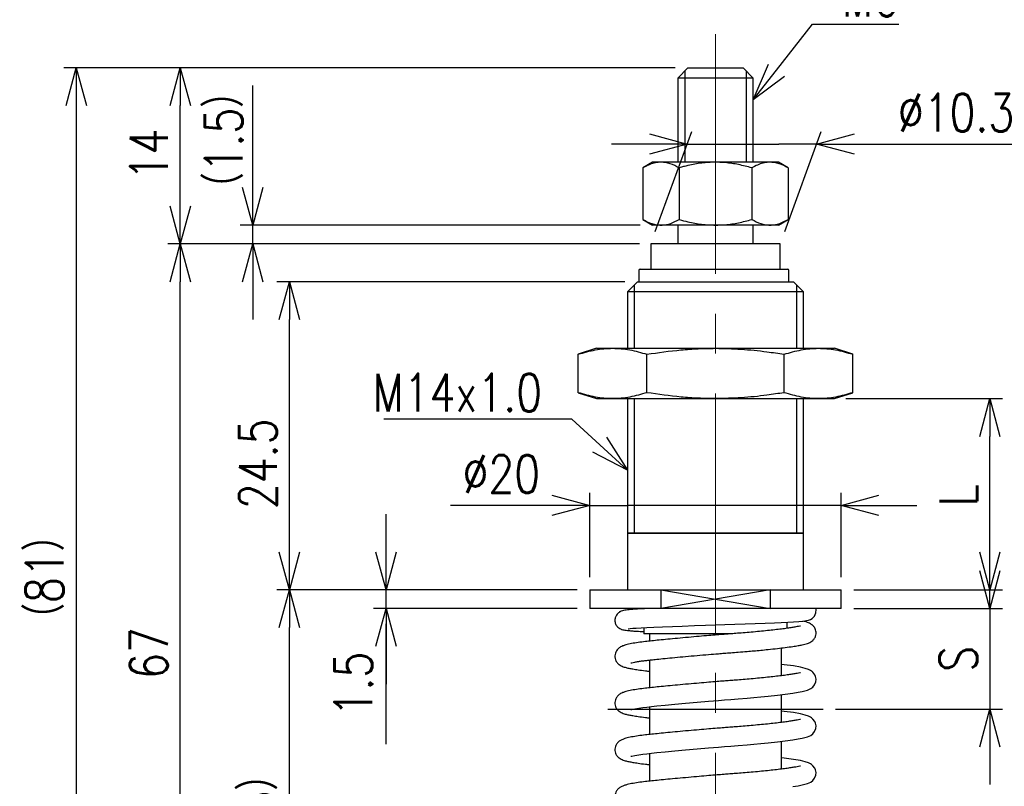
# Model space of a CAD drawing. Header units: millimetres. Extents: x 9 to 199, y 15 to 201.
# Tile 2 of 7: x 42 to 120, y 77 to 138. Entities that reach past the tile are written whole.
import ezdxf
from ezdxf import colors
from ezdxf.entities.mleader import LeaderData, LeaderLine
from ezdxf.math import Vec2, Vec3

# ---------------------------------------------------------------- set-up
doc = ezdxf.new("R2010")
doc.units = ezdxf.units.MM
doc.linetypes.add('CENTER2', pattern=[28.575, 19.05, -3.175, 3.175, -3.175])
doc.layers.get('Defpoints').update_dxf_attribs({"color": 8, "lineweight": 0})
doc.layers.add('02 Center', color=150, linetype='CENTER2', lineweight=15)
doc.styles.add('GT_Dimension', font='simplex.shx', dxfattribs={"width": 0.8, "bigfont": 'bigfont.shx'})
doc.dimstyles.new('GLOBETECH', dxfattribs={"dimscale": 0, "dimtxt": 3, "dimasz": 3, "dimexe": 1, "dimexo": 1, "dimgap": 1, "dimtad": 1, "dimdec": 3, "dimdsep": 46, "dimtxsty": 'GT_Dimension', "dimblk": 'OPEN30', "dimcen": 1, "dimclrd": 256, "dimclre": 256, "dimclrt": 256, "dimazin": 2, "dimtfac": 1, "dimtdec": 3, "dimtmove": 0, "dimatfit": 3, "dimldrblk": 'OPEN30', "dimfxl": 1, "dimtolj": 1, "dimtzin": 0, "dimlwd": -1, "dimlwe": -1, "dimarcsym": 0})
doc.dimstyles.new('GLOBETECH$0', dxfattribs={"dimscale": 0, "dimtxt": 3, "dimasz": 3, "dimexe": 1, "dimexo": 1, "dimgap": 1, "dimtad": 1, "dimdec": 3, "dimdsep": 46, "dimtxsty": 'GT_Dimension', "dimblk": 'OPEN30', "dimcen": 1, "dimclrd": 256, "dimclre": 256, "dimclrt": 256, "dimazin": 2, "dimtfac": 1, "dimtdec": 3, "dimtmove": 0, "dimatfit": 3, "dimldrblk": 'OPEN30', "dimfxl": 1, "dimtolj": 1, "dimtzin": 0, "dimlwd": -1, "dimlwe": -1, "dimarcsym": 0})
doc.dimstyles.new('GT_DIMSTYLE$0', dxfattribs={"dimscale": 0, "dimtxt": 3, "dimasz": 3, "dimexe": 1, "dimexo": 1, "dimgap": 1, "dimtad": 1, "dimdec": 3, "dimdsep": 46, "dimtxsty": 'GT_Dimension', "dimblk": 'OPEN30', "dimcen": -5, "dimclrd": 256, "dimclre": 256, "dimclrt": 256, "dimazin": 2, "dimtfac": 1, "dimtdec": 3, "dimtmove": 0, "dimatfit": 3, "dimldrblk": 'OPEN30', "dimfxl": 1, "dimtolj": 1, "dimtzin": 0, "dimlwd": -1, "dimlwe": -1, "dimarcsym": 0})

# ---------------------------------------------------------------- blocks, each defined once
blk = doc.blocks.new('_Open30')
at = {"color": 0, "linetype": 'ByBlock', "lineweight": -2}
for p, q in [((-1, 0.268), (0, 0)), ((0, 0), (-1, -0.268)), ((0, 0), (-1, 0))]:
    blk.add_line(p, q, dxfattribs=at)
blk = doc.blocks.new('*D4')
at = {"transparency": 16777216}
for p, q in [((60.25, 124.266), (60.25, 127.266)), ((91.047, 121.266), (59.25, 121.266)), ((60.25, 119.766), (60.25, 121.266)), ((90.847, 119.766), (59.25, 119.766)), ((60.25, 116.766), (60.25, 113.766))]:
    blk.add_line(p, q, dxfattribs=at)
at = {"layer": 'Defpoints', "color": 0, "transparency": 16777216}
for p in [(60.25, 121.266), (92.047, 121.266), (91.847, 119.766)]:
    blk.add_point(p, dxfattribs=at)
at = {"transparency": 16777216, "xscale": 3, "yscale": 3, "zscale": 3}
for p, rotation in [((60.25, 121.266), 270), ((60.25, 119.766), 90)]:
    blk.add_blockref('_Open30', p, dxfattribs=dict(at, rotation=rotation))
at = {"transparency": 16777216, "insert": (56.439, 128.03), "char_height": 3, "attachment_point": 2, "rotation": 90, "style": 'GT_Dimension'}
blk.add_mtext('\\A1;（1.5）', dxfattribs=at)
blk = doc.blocks.new('*D8')
at = {"transparency": 16777216}
for p, q in [((86.047, 92.266), (62.165, 92.266)), ((63.165, 55.766), (63.165, 89.266)), ((86.797, 52.766), (62.165, 52.766))]:
    blk.add_line(p, q, dxfattribs=at)
at = {"layer": 'Defpoints', "color": 0, "transparency": 16777216}
for p in [(63.165, 92.266), (87.047, 92.266), (87.797, 52.766)]:
    blk.add_point(p, dxfattribs=at)
at = {"transparency": 16777216, "xscale": 3, "yscale": 3, "zscale": 3}
for p, rotation in [((63.165, 92.266), 90), ((63.165, 52.766), 270)]:
    blk.add_blockref('_Open30', p, dxfattribs=dict(at, rotation=rotation))
at = {"transparency": 16777216, "insert": (59.165, 72.686), "char_height": 3, "attachment_point": 2, "rotation": 90, "style": 'GT_Dimension'}
blk.add_mtext('\\A1;（39.5）', dxfattribs=at)
blk = doc.blocks.new('*D9')
at = {"transparency": 16777216}
for p, q in [((70.856, 95.266), (70.856, 98.266)), ((86.047, 92.266), (69.856, 92.266)), ((70.856, 90.766), (70.856, 92.266)), ((86.047, 90.766), (69.856, 90.766)), ((70.856, 87.766), (70.856, 84.766))]:
    blk.add_line(p, q, dxfattribs=at)
at = {"layer": 'Defpoints', "color": 0, "transparency": 16777216}
for p in [(70.856, 92.266), (87.047, 92.266), (87.047, 90.766)]:
    blk.add_point(p, dxfattribs=at)
at = {"transparency": 16777216, "xscale": 3, "yscale": 3, "zscale": 3}
for p, rotation in [((70.856, 92.266), 270), ((70.856, 90.766), 90)]:
    blk.add_blockref('_Open30', p, dxfattribs=dict(at, rotation=rotation))
at = {"transparency": 16777216, "insert": (66.753, 84.766), "char_height": 3, "attachment_point": 2, "rotation": 90, "style": 'GT_Dimension'}
blk.add_mtext('\\A1;1.5', dxfattribs=at)
blk = doc.blocks.new('*D10')
at = {"transparency": 16777216}
for p, q in [((90.847, 119.766), (53.493, 119.766)), ((54.493, 55.766), (54.493, 116.766)), ((86.797, 52.766), (53.493, 52.766))]:
    blk.add_line(p, q, dxfattribs=at)
at = {"layer": 'Defpoints', "color": 0, "transparency": 16777216}
for p in [(54.493, 119.766), (91.847, 119.766), (87.797, 52.766)]:
    blk.add_point(p, dxfattribs=at)
at = {"transparency": 16777216, "xscale": 3, "yscale": 3, "zscale": 3}
for p, rotation in [((54.493, 119.766), 90), ((54.493, 52.766), 270)]:
    blk.add_blockref('_Open30', p, dxfattribs=dict(at, rotation=rotation))
at = {"transparency": 16777216, "insert": (50.493, 87.225), "char_height": 3, "attachment_point": 2, "rotation": 90, "style": 'GT_Dimension'}
blk.add_mtext('\\A1;67', dxfattribs=at)
blk = doc.blocks.new('*D11')
at = {"transparency": 16777216}
for p, q in [((87.047, 93.266), (87.047, 99.971)), ((107.047, 93.266), (107.047, 99.971)), ((87.047, 98.971), (75.99, 98.971)), ((84.047, 98.971), (81.047, 98.971)), ((87.047, 98.971), (90.047, 98.971)), ((104.047, 98.971), (90.047, 98.971)), ((107.047, 98.971), (104.047, 98.971)), ((110.047, 98.971), (113.047, 98.971))]:
    blk.add_line(p, q, dxfattribs=at)
at = {"layer": 'Defpoints', "color": 0, "transparency": 16777216}
for p in [(107.047, 98.971), (87.047, 92.266), (107.047, 92.266)]:
    blk.add_point(p, dxfattribs=at)
at = {"transparency": 16777216, "xscale": 3, "yscale": 3, "zscale": 3}
blk.add_blockref('_Open30', (87.047, 98.971), dxfattribs=at)
at = {"transparency": 16777216, "xscale": 3, "yscale": 3, "zscale": 3, "rotation": 180}
blk.add_blockref('_Open30', (107.047, 98.971), dxfattribs=at)
at = {"transparency": 16777216, "insert": (80.019, 102.971), "char_height": 3, "attachment_point": 2, "style": 'GT_Dimension'}
blk.add_mtext('\\A1;%%c20', dxfattribs=at)
blk = doc.blocks.new('*D12')
at = {"transparency": 16777216}
for p, q in [((89.847, 116.766), (62.165, 116.766)), ((63.165, 95.266), (63.165, 113.766)), ((86.047, 92.266), (62.165, 92.266))]:
    blk.add_line(p, q, dxfattribs=at)
at = {"layer": 'Defpoints', "color": 0, "transparency": 16777216}
for p in [(63.165, 116.766), (90.847, 116.766), (87.047, 92.266)]:
    blk.add_point(p, dxfattribs=at)
at = {"transparency": 16777216, "xscale": 3, "yscale": 3, "zscale": 3}
for p, rotation in [((63.165, 116.766), 90), ((63.165, 92.266), 270)]:
    blk.add_blockref('_Open30', p, dxfattribs=dict(at, rotation=rotation))
at = {"transparency": 16777216, "insert": (59.165, 102.279), "char_height": 3, "attachment_point": 2, "rotation": 90, "style": 'GT_Dimension'}
blk.add_mtext('\\A1;24.5', dxfattribs=at)
blk = doc.blocks.new('*D13')
at = {"transparency": 16777216}
for p, q in [((93.147, 133.766), (53.493, 133.766)), ((54.493, 122.766), (54.493, 130.766)), ((90.997, 119.766), (53.493, 119.766))]:
    blk.add_line(p, q, dxfattribs=at)
at = {"layer": 'Defpoints', "color": 0, "transparency": 16777216}
for p in [(54.493, 133.766), (94.147, 133.766), (91.997, 119.766)]:
    blk.add_point(p, dxfattribs=at)
at = {"transparency": 16777216, "xscale": 3, "yscale": 3, "zscale": 3}
for p, rotation in [((54.493, 133.766), 90), ((54.493, 119.766), 270)]:
    blk.add_blockref('_Open30', p, dxfattribs=dict(at, rotation=rotation))
at = {"transparency": 16777216, "insert": (50.493, 126.878), "char_height": 3, "attachment_point": 2, "rotation": 90, "style": 'GT_Dimension'}
blk.add_mtext('\\A1;14', dxfattribs=at)
blk = doc.blocks.new('*D19')
at = {"transparency": 16777216}
for p, q in [((92.261, 120.766), (95.153, 128.71)), ((102.561, 120.766), (105.453, 128.71)), ((91.789, 127.71), (88.789, 127.71)), ((94.789, 127.71), (97.789, 127.71)), ((97.789, 127.71), (102.089, 127.71)), ((105.089, 127.71), (102.089, 127.71)), ((105.089, 127.71), (121.685, 127.71)), ((108.089, 127.71), (111.089, 127.71))]:
    blk.add_line(p, q, dxfattribs=at)
at = {"layer": 'Defpoints', "color": 0, "transparency": 16777216}
for p in [(105.089, 127.71), (91.897, 119.766), (102.197, 119.766)]:
    blk.add_point(p, dxfattribs=at)
at = {"transparency": 16777216, "xscale": 3, "yscale": 3, "zscale": 3}
blk.add_blockref('_Open30', (94.789, 127.71), dxfattribs=at)
at = {"transparency": 16777216, "xscale": 3, "yscale": 3, "zscale": 3, "rotation": 180}
blk.add_blockref('_Open30', (105.089, 127.71), dxfattribs=at)
at = {"transparency": 16777216, "insert": (116.171, 130.21), "char_height": 3, "attachment_point": 5, "style": 'GT_Dimension'}
blk.add_mtext('\\A1;%%c10.3', dxfattribs=at)
blk = doc.blocks.new('*D20')
at = {"transparency": 16777216}
for p, q in [((93.847, 133.766), (45.226, 133.766)), ((46.226, 130.766), (46.226, 55.766)), ((86.797, 52.766), (45.226, 52.766))]:
    blk.add_line(p, q, dxfattribs=at)
at = {"layer": 'Defpoints', "color": 0, "transparency": 16777216}
for p in [(94.847, 133.766), (46.226, 52.766), (87.797, 52.766)]:
    blk.add_point(p, dxfattribs=at)
at = {"transparency": 16777216, "xscale": 3, "yscale": 3, "zscale": 3}
for p, rotation in [((46.226, 133.766), 90), ((46.226, 52.766), 270)]:
    blk.add_blockref('_Open30', p, dxfattribs=dict(at, rotation=rotation))
at = {"transparency": 16777216, "insert": (43.726, 93.266), "char_height": 3, "attachment_point": 5, "rotation": 90, "style": 'GT_Dimension'}
blk.add_mtext('\\A1;（81）', dxfattribs=at)
blk = doc.blocks.new('*D21')
at = {"transparency": 16777216}
for p, q in [((118.862, 93.766), (118.862, 96.766)), ((108.047, 90.766), (119.862, 90.766)), ((118.862, 90.766), (118.862, 82.766)), ((106.598, 82.766), (119.862, 82.766)), ((118.862, 79.766), (118.862, 76.766))]:
    blk.add_line(p, q, dxfattribs=at)
at = {"layer": 'Defpoints', "color": 0, "transparency": 16777216}
for p in [(107.047, 90.766), (105.598, 82.766), (118.862, 82.766)]:
    blk.add_point(p, dxfattribs=at)
at = {"transparency": 16777216, "xscale": 3, "yscale": 3, "zscale": 3}
for p, rotation in [((118.862, 90.766), 270), ((118.862, 82.766), 90)]:
    blk.add_blockref('_Open30', p, dxfattribs=dict(at, rotation=rotation))
at = {"transparency": 16777216, "insert": (114.862, 86.766), "char_height": 3, "attachment_point": 2, "rotation": 90, "style": 'GT_Dimension'}
blk.add_mtext('\\A1;S', dxfattribs=at)
blk = doc.blocks.new('*D22')
at = {"transparency": 16777216}
for p, q in [((107.408, 107.466), (119.862, 107.466)), ((118.862, 95.266), (118.862, 104.466)), ((108.047, 92.266), (119.862, 92.266))]:
    blk.add_line(p, q, dxfattribs=at)
at = {"layer": 'Defpoints', "color": 0, "transparency": 16777216}
for p in [(106.408, 107.466), (118.862, 107.466), (107.047, 92.266)]:
    blk.add_point(p, dxfattribs=at)
at = {"transparency": 16777216, "xscale": 3, "yscale": 3, "zscale": 3}
for p, rotation in [((118.862, 107.466), 90), ((118.862, 92.266), 270)]:
    blk.add_blockref('_Open30', p, dxfattribs=dict(at, rotation=rotation))
at = {"transparency": 16777216, "insert": (114.862, 99.773), "char_height": 3, "attachment_point": 2, "rotation": 90, "style": 'GT_Dimension'}
blk.add_mtext('\\A1;L', dxfattribs=at)

msp = doc.modelspace()

# ---------------------------------------------------------------- linework, layer by layer
for p, q in [((94.8472, 133.7659), (94.0472, 132.9659)), ((94.6017, 133.5204), (94.6017, 126.2659)), ((94.8472, 133.7659), (99.2472, 133.7659)), ((100.0472, 132.9659), (99.2472, 133.7659)), ((99.4927, 133.5204), (99.4927, 126.2659)), ((60.2498, 122.1567), (60.2498, 132.375)), ((94.0472, 132.9659), (94.0472, 126.2659)), ((100.0472, 132.9659), (94.0472, 132.9659)), ((100.0472, 126.2659), (100.0472, 132.9659)), ((92.0472, 126.2659), (91.2737, 125.8193)), ((92.7171, 126.2659), (92.0472, 126.2659)), ((97.0472, 126.2659), (92.7171, 126.2659)), ((101.3774, 126.2659), (97.0472, 126.2659)), ((102.0472, 126.2659), (101.3774, 126.2659)), ((102.8207, 125.8193), (102.0472, 126.2659)), ((91.2737, 125.8193), (91.2737, 121.7124)), ((94.1605, 125.8193), (94.1605, 121.7124)), ((99.934, 125.8193), (99.934, 121.7124)), ((102.8207, 125.8193), (102.8207, 121.7124)), ((91.2737, 121.7124), (92.0472, 121.2659)), ((102.0472, 121.2659), (102.8207, 121.7124)), ((92.7171, 121.2659), (92.0472, 121.2659)), ((97.0472, 121.2659), (92.7171, 121.2659)), ((94.0472, 121.2659), (94.0472, 119.7659)), ((101.3774, 121.2659), (97.0472, 121.2659)), ((100.0472, 119.7659), (100.0472, 121.2659)), ((102.0472, 121.2659), (101.3774, 121.2659)), ((91.8972, 119.7659), (91.8972, 117.7659)), ((102.1972, 119.7659), (91.8972, 119.7659)), ((102.1972, 117.7659), (102.1972, 119.7659)), ((90.9472, 117.6659), (90.9472, 116.7659)), ((91.0472, 117.7659), (102.7892, 117.7659)), ((102.8892, 116.7659), (102.8892, 117.6659)), ((90.8472, 116.7659), (90.0472, 115.9659)), ((90.8472, 116.7659), (103.2472, 116.7659)), ((104.0472, 115.9659), (103.2472, 116.7659)), ((90.0472, 115.9659), (90.0472, 111.4659)), ((104.0472, 115.9659), (90.0472, 115.9659)), ((90.5887, 116.5074), (90.5887, 111.4659)), ((103.5057, 111.4659), (103.5057, 116.5074)), ((104.0472, 111.4659), (104.0472, 115.9659)), ((87.5972, 111.4659), (86.1353, 110.9943)), ((87.5972, 111.4659), (88.8633, 111.4659)), ((88.8633, 111.4659), (97.0472, 111.4659)), ((97.0472, 111.4659), (105.2312, 111.4659)), ((105.2312, 111.4659), (106.4972, 111.4659)), ((107.9592, 110.9943), (106.4972, 111.4659)), ((86.1353, 107.9374), (86.1353, 110.9943)), ((91.5913, 107.9374), (91.5913, 110.9943)), ((102.5032, 107.9374), (102.5032, 110.9943)), ((107.9592, 107.9374), (107.9592, 110.9943)), ((86.1353, 107.9374), (87.5972, 107.4659)), ((87.5972, 107.4659), (88.8633, 107.4659)), ((88.8633, 107.4659), (97.0472, 107.4659)), ((90.0472, 107.4659), (90.0472, 92.2659)), ((90.5887, 107.4659), (90.5887, 96.7659)), ((97.0472, 107.4659), (105.2312, 107.4659)), ((103.5057, 96.7659), (103.5057, 107.4659)), ((104.0472, 92.2659), (104.0472, 107.4659)), ((105.2312, 107.4659), (106.4972, 107.4659)), ((106.4972, 107.4659), (107.9592, 107.9374)), ((90.0472, 96.7659), (104.0472, 96.7659)), ((104.0032, 96.7659), (90.0472, 96.7659)), ((97.0472, 96.7659), (97.4375, 96.7659)), ((104.0472, 96.7659), (104.0032, 96.7659)), ((87.0472, 92.2659), (87.0472, 90.7659)), ((87.0472, 92.2659), (92.6883, 92.2659)), ((92.6883, 92.2659), (92.6883, 90.7659)), ((92.6883, 92.2659), (101.4061, 92.2659)), ((92.6883, 92.2659), (101.4061, 90.7659)), ((101.4061, 92.2659), (92.6883, 90.7659)), ((101.4061, 92.2659), (101.4061, 90.7659)), ((101.4061, 92.2659), (107.0472, 92.2659)), ((107.0472, 90.7659), (107.0472, 92.2659)), ((92.6883, 90.7659), (87.0472, 90.7659)), ((101.4061, 90.7659), (92.6883, 90.7659)), ((107.0472, 90.7659), (101.4061, 90.7659)), ((70.8559, 79.9754), (70.8559, 89.5563)), ((91.3472, 89.2515), (91.3472, 88.7659)), ((102.7472, 89.1992), (102.7472, 89.6861)), ((98.3801, 88.7659), (91.3472, 88.7659)), ((91.7972, 88.7659), (91.7972, 88.1773)), ((102.2972, 85.4262), (102.2972, 87.6347)), ((91.7972, 86.6727), (91.7972, 84.4637)), ((102.2972, 81.7126), (102.2972, 83.9211)), ((91.7972, 82.9591), (91.7972, 80.7501)), ((102.2972, 77.999), (102.2972, 80.2075)), ((91.7972, 79.2456), (91.7972, 77.0366))]:
    msp.add_line(p, q)
at = {"color": 1, "ltscale": 0.2}
msp.add_line((88.4965, 82.7659), (105.598, 82.7659), dxfattribs=at)
at = {"flags": 128}
for points in [[(90.0979, 89.1596), (90.0945, 89.1573), (90.1435, 89.1628), (90.263, 89.1766), (90.4656, 89.1956), (90.7528, 89.2173), (91.1255, 89.2402), (91.5877, 89.2637), (92.1523, 89.2886), (92.8454, 89.3176), (93.6203, 89.3484), (94.3922, 89.3777), (95.3694, 89.4131), (96.2459, 89.4436), (97.0092, 89.4691), (97.7797, 89.494), (98.5756, 89.5188), (99.3957, 89.5452), (100.2063, 89.5738), (100.9853, 89.6039), (101.7282, 89.6357), (102.2723, 89.6613), (102.7889, 89.6882), (103.2607, 89.716), (103.6694, 89.7439), (104.0176, 89.7737), (104.277, 89.8068), (104.4409, 89.8413), (104.6075, 89.9019), (104.7467, 89.9874), (104.9096, 90.157), (105.0265, 90.4163), (105.0391, 90.7029), (105.0171, 90.7715), (105.0171, 90.7715)], [(90.3071, 82.7309), (90.3228, 82.7305), (90.3981, 82.7486), (90.6369, 82.7978), (90.9399, 82.8492), (91.2605, 82.8952), (91.5818, 82.9351), (91.9466, 82.9758), (92.371, 83.0211), (93.0352, 83.0889), (93.8089, 83.1641), (94.6636, 83.2434), (95.5798, 83.3247), (96.4985, 83.4027), (97.2743, 83.466), (97.7515, 83.5038), (98.2558, 83.5428), (98.8575, 83.5888), (99.5654, 83.6463), (100.0909, 83.6921), (100.6508, 83.7439), (101.2246, 83.8007), (101.9784, 83.8825), (102.587, 83.9562), (103.1969, 84.0401), (103.6189, 84.1076), (103.9407, 84.1683), (104.3688, 84.2806), (104.6208, 84.3975), (104.7769, 84.5142), (104.9318, 84.7027), (105.0273, 84.9387), (105.0456, 85.1651), (105.0093, 85.3582), (104.9436, 85.5091), (104.8, 85.6973), (104.7428, 85.7494), (104.6922, 85.7888), (104.5919, 85.8522), (104.4315, 85.9278), (104.1794, 86.0134), (103.7979, 86.1063), (103.2501, 86.2027), (102.5098, 86.2977), (102.5098, 86.2977), (102.2972, 86.3203)], [(90.3071, 79.0173), (90.3228, 79.017), (90.3981, 79.035), (90.6369, 79.0842), (90.9399, 79.1356), (91.2605, 79.1817), (91.5818, 79.2216), (91.9466, 79.2622), (92.371, 79.3075), (93.0352, 79.3753), (93.8089, 79.4505), (94.6636, 79.5298), (95.5798, 79.6111), (96.4985, 79.6891), (97.2743, 79.7524), (97.7515, 79.7902), (98.2558, 79.8292), (98.8575, 79.8752), (99.5654, 79.9328), (100.0909, 79.9785), (100.6508, 80.0303), (101.2246, 80.0872), (101.9784, 80.1689), (102.587, 80.2426), (103.1969, 80.3265), (103.6189, 80.3941), (103.9407, 80.4548), (104.3688, 80.567), (104.6208, 80.6839), (104.7769, 80.8007), (104.9318, 80.9892), (105.0273, 81.2252), (105.0456, 81.4515), (105.0093, 81.6446), (104.9436, 81.7956), (104.8, 81.9837), (104.7428, 82.0358), (104.6922, 82.0752), (104.5919, 82.1387), (104.4315, 82.2142), (104.1794, 82.2998), (103.7979, 82.3927), (103.2501, 82.4891), (102.5098, 82.5841), (102.5098, 82.5841), (102.2972, 82.6067)], [(103.1969, 76.613), (103.6189, 76.6805), (103.9407, 76.7412), (104.3688, 76.8535), (104.6208, 76.9704), (104.7769, 77.0871), (104.9318, 77.2756), (105.0273, 77.5116), (105.0456, 77.7379), (105.0093, 77.9311), (104.9436, 78.082), (104.8, 78.2702), (104.7428, 78.3223), (104.6922, 78.3617), (104.5919, 78.4251), (104.4315, 78.5007), (104.1794, 78.5863), (103.7979, 78.6791), (103.2501, 78.7755), (102.5098, 78.8705), (102.5098, 78.8705), (102.2972, 78.8932)]]:
    msp.add_lwpolyline(points, dxfattribs=at)
for centre, start, end in [((91.0472, 117.6659), 90, 180), ((102.7892, 117.6659), 0, 90)]:
    msp.add_arc(centre, 0.1, start, end)
for points, knots in [([(92.7171, 126.2659), (92.6829, 126.2653), (92.499, 126.2626), (92.2399, 126.222), (91.9438, 126.134), (91.6445, 126.0198), (91.4232, 125.9001), (91.2737, 125.8193)], [0, 0, 0, 0, 0.0700322, 0.37657, 0.530807, 0.6830911, 1, 1, 1, 1]), ([(94.1605, 125.8193), (93.9261, 125.9406), (93.5727, 126.1236), (93.0872, 126.2468), (92.8407, 126.2595), (92.7171, 126.2659)], [0, 0, 0, 0, 0.4952513, 0.7468182, 1, 1, 1, 1]), ([(97.0472, 126.2659), (96.8647, 126.2625), (96.499, 126.2558), (95.9503, 126.2022), (95.4025, 126.1188), (94.9217, 126.0186), (94.5078, 125.9169), (94.2763, 125.8518), (94.1605, 125.8193)], [0, 0, 0, 0, 0.1868028, 0.3743254, 0.5638043, 0.7538257, 0.8768672, 1, 1, 1, 1]), ([(99.934, 125.8193), (99.586, 125.9121), (98.887, 126.0986), (98.0434, 126.219), (97.4279, 126.261), (97.1742, 126.2642), (97.0472, 126.2659)], [0, 0, 0, 0, 0.3685367, 0.74029023, 0.87002419, 1, 1, 1, 1]), ([(101.3774, 126.2659), (101.3432, 126.2653), (101.1593, 126.2626), (100.9002, 126.222), (100.604, 126.134), (100.3048, 126.0198), (100.0835, 125.9001), (99.934, 125.8193)], [0, 0, 0, 0, 0.0700322, 0.37657, 0.530807, 0.6830911, 1, 1, 1, 1]), ([(102.8207, 125.8193), (102.5864, 125.9406), (102.2329, 126.1236), (101.7475, 126.2468), (101.501, 126.2595), (101.3774, 126.2659)], [0, 0, 0, 0, 0.4952513, 0.7468182, 1, 1, 1, 1]), ([(91.2737, 121.7124), (91.5081, 121.5911), (91.8616, 121.4082), (92.347, 121.2849), (92.5935, 121.2722), (92.7171, 121.2659)], [0, 0, 0, 0, 0.4952513, 0.7468182, 1, 1, 1, 1]), ([(92.7171, 121.2659), (92.7513, 121.2664), (93.0104, 121.2704), (93.4989, 121.368), (93.9386, 121.5969), (94.1605, 121.7124)], [0, 0, 0, 0, 0.0700627, 0.5307704, 1, 1, 1, 1]), ([(94.1605, 121.7124), (94.3925, 121.6493), (94.9774, 121.4902), (95.9404, 121.3082), (96.6768, 121.28), (97.0472, 121.2659)], [0, 0, 0, 0, 0.2462341, 0.6207911, 1, 1, 1, 1]), ([(97.0472, 121.2659), (97.3009, 121.2727), (97.9141, 121.2891), (98.8835, 121.434), (99.5826, 121.6193), (99.934, 121.7124)], [0, 0, 0, 0, 0.25966422, 0.62792343, 1, 1, 1, 1]), ([(99.934, 121.7124), (100.1684, 121.5911), (100.5218, 121.4082), (101.0072, 121.2849), (101.2537, 121.2722), (101.3774, 121.2659)], [0, 0, 0, 0, 0.4952513, 0.7468182, 1, 1, 1, 1]), ([(101.3774, 121.2659), (101.4116, 121.2664), (101.6706, 121.2704), (102.1591, 121.368), (102.5989, 121.5969), (102.8207, 121.7124)], [0, 0, 0, 0, 0.0700627, 0.5307704, 1, 1, 1, 1]), ([(86.1353, 110.9943), (86.5862, 111.1243), (87.2637, 111.3196), (88.1757, 111.4464), (88.634, 111.4594), (88.8633, 111.4659)], [0, 0, 0, 0, 0.4984445, 0.748974, 1, 1, 1, 1]), ([(88.8633, 111.4659), (89.0907, 111.4595), (89.546, 111.4467), (90.458, 111.3208), (91.1374, 111.125), (91.5913, 110.9943)], [0, 0, 0, 0, 0.2489028, 0.4983152, 1, 1, 1, 1]), ([(91.5913, 110.9943), (92.4931, 111.1243), (93.8481, 111.3196), (95.6721, 111.4464), (96.5886, 111.4594), (97.0472, 111.4659)], [0, 0, 0, 0, 0.4984445, 0.748974, 1, 1, 1, 1]), ([(97.0472, 111.4659), (97.7292, 111.4517), (99.0961, 111.4232), (100.9157, 111.2351), (102.048, 111.0633), (102.5032, 110.9943)], [0, 0, 0, 0, 0.3732027, 0.7480105, 1, 1, 1, 1]), ([(102.5032, 110.9943), (102.9541, 111.1243), (103.6316, 111.3196), (104.5436, 111.4464), (105.0018, 111.4594), (105.2312, 111.4659)], [0, 0, 0, 0, 0.4984445, 0.748974, 1, 1, 1, 1]), ([(105.2312, 111.4659), (105.4586, 111.4595), (105.9138, 111.4467), (106.8259, 111.3208), (107.5053, 111.125), (107.9592, 110.9943)], [0, 0, 0, 0, 0.2489028, 0.4983152, 1, 1, 1, 1]), ([(88.8633, 107.4659), (88.6359, 107.4722), (88.1806, 107.485), (87.2686, 107.611), (86.5892, 107.8067), (86.1353, 107.9374)], [0, 0, 0, 0, 0.2489028, 0.4983152, 1, 1, 1, 1]), ([(91.5913, 107.9374), (91.1404, 107.8075), (90.4629, 107.6122), (89.5509, 107.4853), (89.0926, 107.4723), (88.8633, 107.4659)], [0, 0, 0, 0, 0.4984445, 0.748974, 1, 1, 1, 1]), ([(97.0472, 107.4659), (96.5924, 107.4722), (95.6819, 107.485), (93.8579, 107.611), (92.499, 107.8067), (91.5913, 107.9374)], [0, 0, 0, 0, 0.2489028, 0.4983152, 1, 1, 1, 1]), ([(102.5032, 107.9374), (102.048, 107.8684), (100.9185, 107.6971), (99.0989, 107.5087), (97.732, 107.4802), (97.0472, 107.4659)], [0, 0, 0, 0, 0.2519895, 0.6252646, 1, 1, 1, 1]), ([(105.2312, 107.4659), (105.0038, 107.4722), (104.5485, 107.485), (103.6365, 107.611), (102.957, 107.8067), (102.5032, 107.9374)], [0, 0, 0, 0, 0.2489028, 0.4983152, 1, 1, 1, 1]), ([(107.9592, 107.9374), (107.5083, 107.8075), (106.8307, 107.6122), (105.9187, 107.4853), (105.4605, 107.4723), (105.2312, 107.4659)], [0, 0, 0, 0, 0.4984445, 0.748974, 1, 1, 1, 1]), ([(91.6182, 90.7658), (91.6031, 90.7652), (91.3572, 90.7545), (90.9606, 90.7335), (90.4441, 90.6997), (90.0816, 90.666), (89.8398, 90.6342), (89.6564, 90.5964), (89.4875, 90.5378), (89.311, 90.4304), (89.1548, 90.2474), (89.056, 90.0312), (89.034, 89.748), (89.1198, 89.4786), (89.2791, 89.279), (89.4354, 89.1714), (89.5459, 89.122), (89.63, 89.0939), (89.7561, 89.0633), (89.9442, 89.035), (90.2046, 89.0086), (90.571, 88.9803), (90.9507, 88.9553), (91.2509, 88.9393), (91.3472, 88.9342)], [0, 0, 0, 0, 0.0056287, 0.0913023, 0.1779455, 0.2649002, 0.3265036, 0.3780183, 0.4199238, 0.4551826, 0.4748673, 0.4979346, 0.5245793, 0.5529378, 0.5803236, 0.6029989, 0.6231287, 0.6430211, 0.6887702, 0.7427909, 0.8048984, 0.8772855, 0.9606048, 1, 1, 1, 1]), ([(103.8003, 89.3732), (103.8004, 89.376), (103.8005, 89.3835), (103.6698, 89.3509), (103.4397, 89.3069), (103.1339, 89.2553), (102.7502, 89.1985), (102.2912, 89.1378), (101.7672, 89.0753), (101.186, 89.0121), (100.5564, 88.9492), (99.9036, 88.8892), (99.27, 88.8352), (98.6974, 88.7898), (98.1914, 88.7518), (97.6933, 88.713), (97.1376, 88.6688), (96.4755, 88.6146), (95.708, 88.5499), (94.8719, 88.4768), (94.0348, 88.4006), (93.2592, 88.3271), (92.5759, 88.2595), (91.9857, 88.1981), (91.4226, 88.1378), (90.8796, 88.0691), (90.3489, 87.9823), (89.9526, 87.8914), (89.6877, 87.8032), (89.5247, 87.7264), (89.4012, 87.6504), (89.2449, 87.5157), (89.1214, 87.3341), (89.0524, 87.119), (89.0397, 86.8935), (89.0963, 86.6631), (89.2208, 86.4578), (89.3818, 86.3085), (89.614, 86.1693), (89.841, 86.0957), (90.1519, 86.023), (90.4886, 85.9605), (90.9173, 85.8925), (91.3533, 85.8307), (91.6918, 85.7908), (91.7972, 85.7784)], [0, 0, 0, 0, 0.0142361, 0.0374107, 0.0613825, 0.086232, 0.111848, 0.1380964, 0.1647772, 0.1917183, 0.2187685, 0.2457727, 0.2707864, 0.2921649, 0.3101674, 0.3266503, 0.3465626, 0.370429, 0.3983086, 0.4301671, 0.4633266, 0.4948525, 0.5245636, 0.552349, 0.5781853, 0.6117283, 0.6474501, 0.685203, 0.7094367, 0.7277304, 0.7400394, 0.7504596, 0.7647376, 0.7735725, 0.7835874, 0.7960727, 0.8110211, 0.8252509, 0.8382951, 0.8695696, 0.8966828, 0.9211049, 0.9495965, 0.9842984, 1, 1, 1, 1]), ([(90.3071, 86.4445), (90.31, 86.4435), (90.317, 86.4411), (90.4174, 86.4684), (90.6045, 86.5067), (90.9083, 86.5593), (91.234, 86.6063), (91.5799, 86.6493), (91.9495, 86.6899), (92.4269, 86.741), (93.0414, 86.8037), (93.8093, 86.8783), (94.6633, 86.9575), (95.5676, 87.0377), (96.4462, 87.1123), (97.1751, 87.1718), (97.762, 87.2183), (98.2917, 87.2593), (98.9006, 87.305), (99.5144, 87.3551), (100.1124, 87.4071), (100.6695, 87.4586), (101.3102, 87.5221), (101.9663, 87.5933), (102.6287, 87.6734), (103.1763, 87.7488), (103.611, 87.8179), (104.0133, 87.8941), (104.3056, 87.9631), (104.5794, 88.0762), (104.7867, 88.2244), (104.9383, 88.4035), (105.0338, 88.624), (105.0567, 88.8661), (105.0179, 89.0675), (104.9344, 89.2561), (104.8311, 89.385), (104.7395, 89.467), (104.6697, 89.5201), (104.5779, 89.5766), (104.4167, 89.651), (104.2282, 89.7179), (104.0587, 89.7571), (103.9954, 89.7718)], [0, 0, 0, 0, 0.0133262, 0.0322384, 0.0673706, 0.0975717, 0.1226989, 0.1441263, 0.1661765, 0.1897217, 0.2234617, 0.2595873, 0.2969696, 0.3352012, 0.3724567, 0.4035796, 0.4227418, 0.4431107, 0.4677115, 0.4973406, 0.5200411, 0.545128, 0.5721428, 0.6104439, 0.6448431, 0.6842992, 0.7163666, 0.7445584, 0.789206, 0.8148934, 0.8297473, 0.8464889, 0.8623738, 0.8748917, 0.8854311, 0.8946238, 0.9091689, 0.9148085, 0.9208027, 0.9347188, 0.9556571, 0.9834509, 1, 1, 1, 1]), ([(103.8003, 85.6596), (103.8004, 85.6625), (103.8005, 85.67), (103.6698, 85.6373), (103.4397, 85.5934), (103.1339, 85.5417), (102.7502, 85.4849), (102.2912, 85.4243), (101.7672, 85.3617), (101.186, 85.2985), (100.5564, 85.2356), (99.9036, 85.1756), (99.27, 85.1217), (98.6974, 85.0762), (98.1914, 85.0382), (97.6933, 84.9994), (97.1376, 84.9552), (96.4755, 84.9011), (95.708, 84.8363), (94.8719, 84.7632), (94.0348, 84.6871), (93.2592, 84.6135), (92.5759, 84.5459), (91.9857, 84.4845), (91.4226, 84.4242), (90.8796, 84.3555), (90.3489, 84.2687), (89.9526, 84.1778), (89.6877, 84.0896), (89.5247, 84.0128), (89.4012, 83.9368), (89.2449, 83.8021), (89.1214, 83.6205), (89.0524, 83.4054), (89.0397, 83.18), (89.0963, 82.9495), (89.2208, 82.7443), (89.3818, 82.5949), (89.614, 82.4557), (89.841, 82.3822), (90.1519, 82.3094), (90.4886, 82.2469), (90.9173, 82.179), (91.3533, 82.1172), (91.6918, 82.0772), (91.7972, 82.0648)], [0, 0, 0, 0, 0.0142361, 0.0374107, 0.0613825, 0.086232, 0.111848, 0.1380964, 0.1647772, 0.1917183, 0.2187685, 0.2457727, 0.2707864, 0.2921649, 0.3101674, 0.3266503, 0.3465626, 0.370429, 0.3983086, 0.4301671, 0.4633266, 0.4948525, 0.5245636, 0.552349, 0.5781853, 0.6117283, 0.6474501, 0.685203, 0.7094367, 0.7277304, 0.7400394, 0.7504596, 0.7647376, 0.7735725, 0.7835874, 0.7960727, 0.8110211, 0.8252509, 0.8382951, 0.8695696, 0.8966828, 0.9211049, 0.9495965, 0.9842984, 1, 1, 1, 1]), ([(103.8003, 81.946), (103.8004, 81.9489), (103.8005, 81.9564), (103.6698, 81.9238), (103.4397, 81.8798), (103.1339, 81.8281), (102.7502, 81.7714), (102.2912, 81.7107), (101.7672, 81.6482), (101.186, 81.5849), (100.5564, 81.5221), (99.9036, 81.462), (99.27, 81.4081), (98.6974, 81.3626), (98.1914, 81.3246), (97.6933, 81.2858), (97.1376, 81.2416), (96.4755, 81.1875), (95.708, 81.1228), (94.8719, 81.0497), (94.0348, 80.9735), (93.2592, 80.8999), (92.5759, 80.8323), (91.9857, 80.7709), (91.4226, 80.7107), (90.8796, 80.6419), (90.3489, 80.5551), (89.9526, 80.4642), (89.6877, 80.376), (89.5247, 80.2993), (89.4012, 80.2232), (89.2449, 80.0885), (89.1214, 79.9069), (89.0524, 79.6919), (89.0397, 79.4664), (89.0963, 79.236), (89.2208, 79.0307), (89.3818, 78.8814), (89.614, 78.7421), (89.841, 78.6686), (90.1519, 78.5958), (90.4886, 78.5334), (90.9173, 78.4654), (91.3533, 78.4036), (91.6918, 78.3637), (91.7972, 78.3512)], [0, 0, 0, 0, 0.0142361, 0.0374107, 0.0613825, 0.086232, 0.111848, 0.1380964, 0.1647772, 0.1917183, 0.2187685, 0.2457727, 0.2707864, 0.2921649, 0.3101674, 0.3266503, 0.3465626, 0.370429, 0.3983086, 0.4301671, 0.4633266, 0.4948525, 0.5245636, 0.552349, 0.5781853, 0.6117283, 0.6474501, 0.685203, 0.7094367, 0.7277304, 0.7400394, 0.7504596, 0.7647376, 0.7735725, 0.7835874, 0.7960727, 0.8110211, 0.8252509, 0.8382951, 0.8695696, 0.8966828, 0.9211049, 0.9495965, 0.9842984, 1, 1, 1, 1]), ([(103.8003, 78.2325), (103.8004, 78.2353), (103.8005, 78.2428), (103.6698, 78.2102), (103.4397, 78.1662), (103.1339, 78.1146), (102.7502, 78.0578), (102.2912, 77.9971), (101.7672, 77.9346), (101.186, 77.8713), (100.5564, 77.8085), (99.9036, 77.7485), (99.27, 77.6945), (98.6974, 77.6491), (98.1914, 77.6111), (97.6933, 77.5722), (97.1376, 77.5281), (96.4755, 77.4739), (95.708, 77.4092), (94.8719, 77.3361), (94.0348, 77.2599), (93.2592, 77.1864), (92.5759, 77.1188), (91.9857, 77.0574), (91.4226, 76.9971), (90.8796, 76.9284), (90.3489, 76.8415), (89.9526, 76.7506), (89.6877, 76.6625), (89.5247, 76.5857), (89.4012, 76.5097), (89.2449, 76.375), (89.1214, 76.1934), (89.0524, 75.9783), (89.0397, 75.7528), (89.0963, 75.5224), (89.2208, 75.3171), (89.3818, 75.1678), (89.614, 75.0286), (89.841, 74.955), (90.1519, 74.8822), (90.4886, 74.8198), (90.9173, 74.7518), (91.3533, 74.69), (91.6918, 74.6501), (91.7972, 74.6376)], [0, 0, 0, 0, 0.01423609, 0.03741068, 0.06138254, 0.08623198, 0.11184795, 0.13809642, 0.1647772, 0.19171834, 0.21876849, 0.24577274, 0.27078644, 0.29216489, 0.31016736, 0.32665034, 0.34656257, 0.37042901, 0.39830864, 0.43016713, 0.46332655, 0.49485249, 0.5245636, 0.55234895, 0.57818528, 0.61172835, 0.64745011, 0.68520297, 0.70943665, 0.72773044, 0.74003939, 0.75045959, 0.7647376, 0.77357249, 0.78358744, 0.79607269, 0.81102107, 0.82525086, 0.83829506, 0.86956955, 0.89668283, 0.92110491, 0.94959655, 0.98429842, 1, 1, 1, 1])]:
    msp.add_open_spline(points, degree=3, knots=knots)
at = {"layer": '02 Center'}
msp.add_line((97.0472, 136.4443), (97.0472, 50.7659), dxfattribs=at)

# ---------------------------------------------------------------- dimensions: what is measured, and where the dimension line sits
for base, p1, p2, text, dimstyle, override, picture, middle in [((60.2498, 121.2659), (91.8472, 119.7659), (92.0472, 121.2659), '（<>）', 'GLOBETECH', {"dimscale": 1, "dimtmove": 2}, '*D4', (57.9386, 128.0302)), ((118.8622, 107.4659), (107.0472, 92.2659), (106.4085, 107.4659), 'L', 'GT_DIMSTYLE$0', {"dimscale": 1}, '*D22', (118.8622, 99.7727)), ((118.8622, 82.7659), (107.0472, 90.7659), (105.598, 82.7659), 'S', 'GT_DIMSTYLE$0', {"dimscale": 1}, '*D21', (118.8622, 86.7659)), ((63.1653, 92.2659), (87.7972, 52.7659), (87.0472, 92.2659), '（<>）', 'GLOBETECH', {"dimscale": 1}, '*D8', (63.1653, 72.6865))]:
    dim = msp.add_linear_dim(base=base, p1=p1, p2=p2, angle=90, text=text, dimstyle=dimstyle, override=override)
    dim.commit()
    dim.dimension.update_dxf_attribs({"geometry": picture, "text_midpoint": middle, "dimtype": 160})
dim = msp.add_linear_dim(base=(46.2261, 52.7659), p1=(94.8472, 133.7659), p2=(87.7972, 52.7659), angle=90, text='（<>）', dimstyle='GLOBETECH$0', override={"dimscale": 1})
dim.commit()
dim.dimension.update_dxf_attribs({"geometry": '*D20', "text_midpoint": (43.7261, 93.2659)})
for base, p1, p2, override, picture, middle in [((54.4929, 133.7659), (91.9972, 119.7659), (94.1472, 133.7659), {"dimscale": 1, "dimtxsty": 'GT_Dimension'}, '*D13', (54.4929, 126.8782)), ((54.4929, 119.7659), (87.7972, 52.7659), (91.8472, 119.7659), {"dimscale": 1, "dimtxsty": 'GT_Dimension'}, '*D10', (54.4929, 87.2247)), ((63.1653, 116.7659), (87.0472, 92.2659), (90.8472, 116.7659), {"dimscale": 1}, '*D12', (63.1653, 102.2787)), ((70.8559, 92.2659), (87.0472, 90.7659), (87.0472, 92.2659), {"dimscale": 1, "dimtmove": 2}, '*D9', (68.2527, 84.7659))]:
    dim = msp.add_linear_dim(base=base, p1=p1, p2=p2, angle=90, dimstyle='GLOBETECH', override=override)
    dim.commit()
    dim.dimension.update_dxf_attribs({"geometry": picture, "text_midpoint": middle, "dimtype": 160})
for base, p1, p2, picture, middle in [((105.0887, 127.7101), (91.8972, 119.7659), (102.1972, 119.7659), '*D19', (116.1709, 127.7101)), ((107.0472, 98.9708), (87.0472, 92.2659), (107.0472, 92.2659), '*D11', (80.0187, 98.9708))]:
    dim = msp.add_linear_dim(base=base, p1=p1, p2=p2, text='%%c<>', dimstyle='GLOBETECH', override={"dimscale": 1})
    dim.commit()
    dim.dimension.update_dxf_attribs({"geometry": picture, "text_midpoint": middle, "dimtype": 160})

# ---------------------------------------------------------------- leaders
ml = msp.add_multileader_mtext('Standard')
ml.set_content('M6', color=256, style='GT_Dimension')
ml.set_leader_properties()
ml.set_arrow_properties(name='OPEN30')
ml.build(insert=Vec2(0, 0))
ml.multileader.update_dxf_attribs({"text_left_attachment_type": 6, "text_right_attachment_type": 6, "dogleg_length": 0.36, "arrow_head_size": 3})
ctx = ml.context
ctx.base_point, ctx.char_height, ctx.arrow_head_size, ctx.plane_origin = Vec3(105.1139, 137.2497), 3, 3, Vec3(164.8924, 125.532)
ctx.left_attachment, ctx.right_attachment = 6, 6
notes = []
notes.append((ctx, [(1, (1, 1, 0), (104.7539, 137.2497), (1, 0), 0.36, [(0, [(100.0472, 131.2186)], 0, [])])]))
ctx.mtext.insert, ctx.mtext.flow_direction = Vec3(107.1139, 140.8497), 5
ml = msp.add_multileader_mtext('Standard')
ml.set_content('M14x1.0', color=256, style='GT_Dimension')
ml.set_leader_properties()
ml.set_arrow_properties(name='OPEN30')
ml.build(insert=Vec2(0, 0))
ml.multileader.update_dxf_attribs({"text_left_attachment_type": 6, "text_right_attachment_type": 6, "dogleg_length": 0.36, "arrow_head_size": 3})
ctx = ml.context
ctx.base_point, ctx.char_height, ctx.arrow_head_size, ctx.plane_origin = Vec3(67.8872, 105.8417), 3, 3, Vec3(134.3146, 98.8799)
ctx.left_attachment, ctx.right_attachment, ctx.text_align_type = 6, 6, 2
notes.append((ctx, [(0, (1, 1, 0), (85.6186, 105.8417), (-1, 0), 0.36, [(0, [(90.0472, 101.7659)], 0, [])])]))
ctx.mtext.insert, ctx.mtext.alignment, ctx.mtext.flow_direction = Vec3(83.2586, 109.4417), 3, 5
for ctx, leaders in notes:
    for number, flags, end, landing, length, lines in leaders:
        leader = LeaderData()
        leader.index, (leader.has_last_leader_line, leader.has_dogleg_vector, leader.attachment_direction) = number, flags
        leader.last_leader_point, leader.dogleg_vector, leader.dogleg_length = Vec3(end), Vec3(landing), length
        for number, points, colour, breaks in lines:
            line = LeaderLine()
            line.index, line.vertices, line.color, line.breaks = number, Vec3.list(points), colors.encode_raw_color(colour), breaks
            leader.lines.append(line)
        ctx.leaders.append(leader)

doc.saveas('drawing.dxf')
